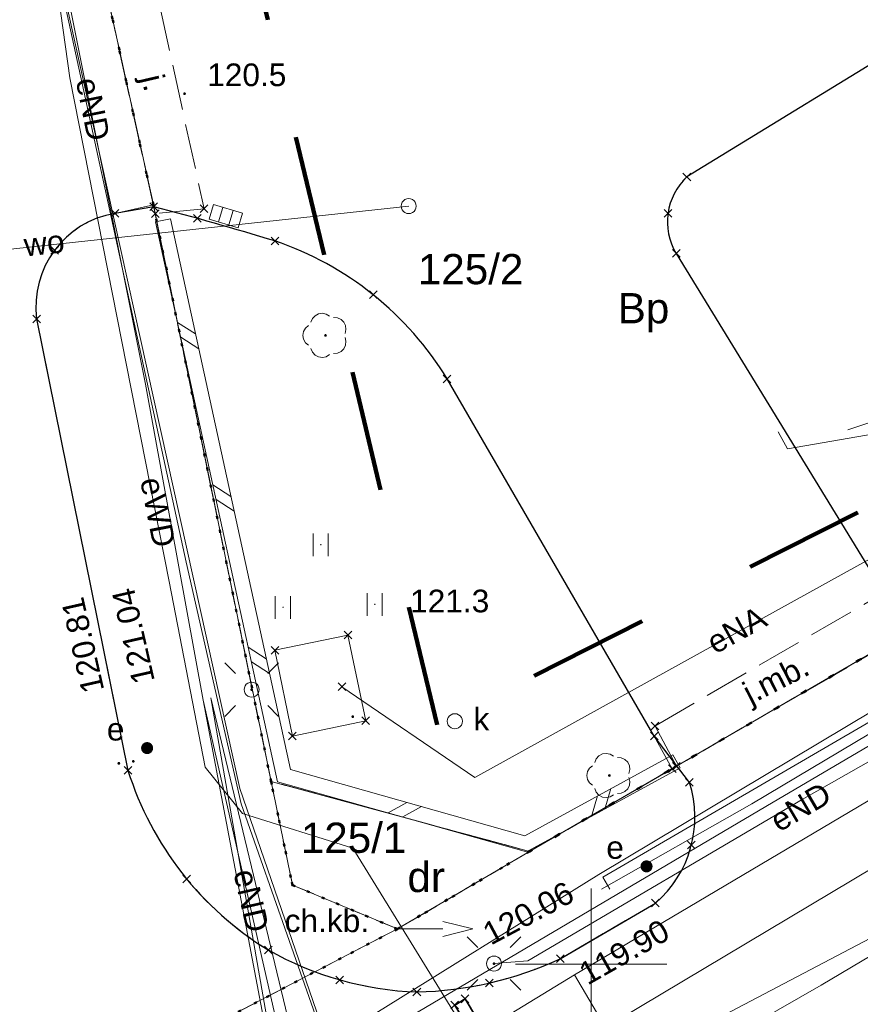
# Model space of a CAD drawing. Extents: x 6472695 to 6473494, y 5822279 to 5823456.
# Tile 24 of 51: x 6472981 to 6473009, y 5822649 to 5822681. Entities that reach past the tile are written whole.
import ezdxf
from ezdxf.enums import TextEntityAlignment as Align

# ---------------------------------------------------------------- set-up
doc = ezdxf.new("R2010")
doc.units = 0
for name, pattern in [('KROPK2', [1, 0.05, -0.95]), ('PRZER1-1', [1, 0.5, -0.5]), ('PRZER2-1', [1.5, 1, -0.5]), ('PRZER3-1', [2, 1.5, -0.5])]:
    doc.linetypes.add(name, pattern=pattern)
doc.layers.get('0').update_dxf_attribs({"linetype": 'CONTINUOUS'})
for name, color, linetype, lineweight in [('EGDE', 7, 'CONTINUOUS', 18), ('EGDE_O', 7, 'CONTINUOUS', 18), ('EGPG', 7, 'CONTINUOUS', 18), ('GESJAE', 7, 'CONTINUOUS', 50), ('GSPIST', 7, 'CONTINUOUS', 18), ('GSPPRB', 7, 'CONTINUOUS', 18), ('GSSINN', 7, 'CONTINUOUS', 18), ('GUPPRZ_O', 7, 'CONTINUOUS', 18), ('OTDN', 7, 'CONTINUOUS', 18), ('OTKC', 7, 'CONTINUOUS', 18), ('OTKC_O', 7, 'CONTINUOUS', 18), ('OTKJ', 7, 'CONTINUOUS', 18), ('OTKJ_O', 7, 'CONTINUOUS', 18), ('OTKK', 7, 'CONTINUOUS', 25), ('OTRN', 7, 'CONTINUOUS', 13), ('OTRN_O', 7, 'CONTINUOUS', 13), ('OTRS', 7, 'CONTINUOUS', 13), ('OTRS_O', 7, 'CONTINUOUS', 13), ('OTZT', 7, 'CONTINUOUS', 18), ('Ramka sekcyjna', 7, 'CONTINUOUS', 18), ('SUEO', 7, 'CONTINUOUS', 18), ('SULO', 7, 'CONTINUOUS', 35), ('SUPK', 7, 'CONTINUOUS', 18), ('SUPW', 7, 'CONTINUOUS', 18), ('SUPW_O', 7, 'CONTINUOUS', 18)]:
    doc.layers.add(name, color=color, linetype=linetype, lineweight=lineweight)
for name, color, linetype, lineweight, true_color in [('EGUG', 7, 'CONTINUOUS', 18, 0x008000), ('EGUG_O', 7, 'CONTINUOUS', 18, 0x008000), ('OTZL', 7, 'CONTINUOUS', 18, 0x008000), ('SUEP', 1, 'CONTINUOUS', 18, 0xff0000), ('SUEP_O', 1, 'CONTINUOUS', 18, 0xff0000), ('SUEU', 1, 'CONTINUOUS', 18, 0xff0000), ('SUEU_O', 1, 'CONTINUOUS', 18, 0xff0000), ('SUGP', 7, 'CONTINUOUS', 18, 0xbfbf00), ('SUKK', 7, 'CONTINUOUS', 18, 0x803300), ('SUTP', 7, 'CONTINUOUS', 18, 0xff9100), ('SUWP', 5, 'CONTINUOUS', 18, 0x0000ff), ('SUWP_O', 5, 'CONTINUOUS', 18, 0x0000ff)]:
    doc.layers.add(name, color=color, linetype=linetype, lineweight=lineweight, true_color=true_color)
doc.styles.add('Arial', font='Arial')

# ---------------------------------------------------------------- blocks, each defined once
blk = doc.blocks.new('D_GSPIST1')
at = {"color": 0}
for points in [[(0, 0), (1.5, 0)], [(1.5, -0.25), (2.5, 0), (1.5, 0.25)]]:
    blk.add_lwpolyline(points, dxfattribs=at)
blk = doc.blocks.new('D_GUPIKP1_1')
at = {"color": 0}
blk.add_lwpolyline([(0, 0.25), (0.064705, 0.241481), (0.125, 0.216506), (0.176777, 0.176777), (0.216506, 0.125), (0.241481, 0.064705), (0.25, 0), (0.241481, -0.064705), (0.216506, -0.125), (0.176777, -0.176777), (0.125, -0.216506), (0.064705, -0.241481), (0, -0.25), (-0.064705, -0.241481), (-0.125, -0.216506), (-0.176777, -0.176777), (-0.216506, -0.125), (-0.241481, -0.064705), (-0.25, 0), (-0.241481, 0.064705), (-0.216506, 0.125), (-0.176777, 0.176777), (-0.125, 0.216506), (-0.064705, 0.241481)], close=True, dxfattribs=at)
blk = doc.blocks.new('D_GSPPRB0')
at = {"color": 0, "lineweight": 18}
for points in [[(-0.12726, -0.12726), (0.12726, 0.12726)], [(-0.12726, 0.12726), (0.12726, -0.12726)]]:
    blk.add_lwpolyline(points, dxfattribs=at)
blk = doc.blocks.new('D_GSPRDL1')
blk.add_hatch(color=0).paths.add_polyline_path([(0, -0.045), (0.013906, -0.042798), (0.02645, -0.036406), (0.036406, -0.02645), (0.042798, -0.013906), (0.045, 0), (0.042798, 0.013906), (0.036406, 0.02645), (0.02645, 0.036406), (0.013906, 0.042798), (0, 0.045), (-0.013906, 0.042798), (-0.02645, 0.036406), (-0.036406, 0.02645), (-0.042798, 0.013906), (-0.045, 0), (-0.042798, -0.013906), (-0.036406, -0.02645), (-0.02645, -0.036406), (-0.013906, -0.042798)])
at = {"color": 0}
for points in [[(-0.324277, 0.563333), (-0.240553, 0.662679), (-0.127956, 0.727494), (0, 0.75), (0.127956, 0.727494), (0.240553, 0.662679), (0.324277, 0.563333)], [(-0.635969, -0.134326), (-0.70458, -0.024001), (-0.731429, 0.103115), (-0.713292, 0.231763), (-0.652348, 0.346501), (-0.55591, 0.433559), (-0.435555, 0.482485)], [(0.435555, 0.482485), (0.55591, 0.433559), (0.652348, 0.346501), (0.713292, 0.231763), (0.731429, 0.103115), (0.70458, -0.024001), (0.635969, -0.134326)], [(-0.068773, -0.646351), (-0.194901, -0.677512), (-0.324092, -0.663766), (-0.440839, -0.606763), (-0.531129, -0.513345), (-0.584125, -0.394725), (-0.593465, -0.265141)], [(0.593465, -0.265141), (0.584125, -0.394725), (0.531129, -0.513345), (0.440839, -0.606763), (0.324092, -0.663766), (0.194901, -0.677512), (0.068773, -0.646351)]]:
    blk.add_lwpolyline(points, dxfattribs=at)
blk = doc.blocks.new('D_GUPKKS1')
at = {"color": 0}
blk.add_lwpolyline([(0.5, -0.25), (-0.5, -0.25), (-0.5, 0.25), (0.5, 0.25)], close=True, dxfattribs=at)
for points in [[(-0.175, -0.25), (-0.175, 0.25)], [(0.175, -0.25), (0.175, 0.25)]]:
    blk.add_lwpolyline(points, dxfattribs=at)
blk = doc.blocks.new('D_GUPIWZ1_1')
at = {"color": 0}
blk.add_lwpolyline([(0, 0.25), (0.064705, 0.241481), (0.125, 0.216506), (0.176777, 0.176777), (0.216506, 0.125), (0.241481, 0.064705), (0.25, 0), (0.241481, -0.064705), (0.216506, -0.125), (0.176777, -0.176777), (0.125, -0.216506), (0.064705, -0.241481), (0, -0.25), (-0.064705, -0.241481), (-0.125, -0.216506), (-0.176777, -0.176777), (-0.216506, -0.125), (-0.241481, -0.064705), (-0.25, 0), (-0.241481, 0.064705), (-0.216506, 0.125), (-0.176777, 0.176777), (-0.125, 0.216506), (-0.064705, 0.241481)], close=True, dxfattribs=at)
blk = doc.blocks.new('D_GSPWPS1')
blk.add_hatch(color=0).paths.add_polyline_path([(-0.045, 0), (-0.043467, -0.011647), (-0.038971, -0.0225), (-0.03182, -0.03182), (-0.0225, -0.038971), (-0.011647, -0.043467), (0, -0.045), (0.011647, -0.043467), (0.0225, -0.038971), (0.03182, -0.03182), (0.038971, -0.0225), (0.043467, -0.011647), (0.045, 0), (0.043467, 0.011647), (0.038971, 0.0225), (0.03182, 0.03182), (0.0225, 0.038971), (0.011647, 0.043467), (0, 0.045), (-0.011647, 0.043467), (-0.0225, 0.038971), (-0.03182, 0.03182), (-0.038971, 0.0225), (-0.043467, 0.011647)])
blk = doc.blocks.new('D_GUPEUT1')
blk.add_hatch(color=0).paths.add_polyline_path([(-0.2, 0), (-0.193185, -0.051764), (-0.173205, -0.1), (-0.141421, -0.141421), (-0.1, -0.173205), (-0.051764, -0.193185), (0, -0.2), (0.051764, -0.193185), (0.1, -0.173205), (0.141421, -0.141421), (0.173205, -0.1), (0.193185, -0.051764), (0.2, 0), (0.193185, 0.051764), (0.173205, 0.1), (0.141421, 0.141421), (0.1, 0.173205), (0.051764, 0.193185), (0, 0.2), (-0.051764, 0.193185), (-0.1, 0.173205), (-0.141421, 0.141421), (-0.173205, 0.1), (-0.193185, 0.051764)])
blk = doc.blocks.new('D_GEPPGD1_2')
blk.add_hatch(color=0).paths.add_polyline_path([(0, -0.045), (0.013906, -0.042798), (0.02645, -0.036406), (0.036406, -0.02645), (0.042798, -0.013906), (0.045, 0), (0.042798, 0.013906), (0.036406, 0.02645), (0.02645, 0.036406), (0.013906, 0.042798), (0, 0.045), (-0.013906, 0.042798), (-0.02645, 0.036406), (-0.036406, 0.02645), (-0.042798, 0.013906), (-0.045, 0), (-0.042798, -0.013906), (-0.036406, -0.02645), (-0.02645, -0.036406), (-0.013906, -0.042798)])
blk = doc.blocks.new('D_GSPWPN1')
blk.add_hatch(color=0).paths.add_polyline_path([(-0.045, 0), (-0.043467, -0.011647), (-0.038971, -0.0225), (-0.03182, -0.03182), (-0.0225, -0.038971), (-0.011647, -0.043467), (0, -0.045), (0.011647, -0.043467), (0.0225, -0.038971), (0.03182, -0.03182), (0.038971, -0.0225), (0.043467, -0.011647), (0.045, 0), (0.043467, 0.011647), (0.038971, 0.0225), (0.03182, 0.03182), (0.0225, 0.038971), (0.011647, 0.043467), (0, 0.045), (-0.011647, 0.043467), (-0.0225, 0.038971), (-0.03182, 0.03182), (-0.038971, 0.0225), (-0.043467, 0.011647)])
blk = doc.blocks.new('D_GUPELA2')
blk.add_hatch(color=0).paths.add_polyline_path([(-0.001087, 0.044987), (0.011881, 0.043403), (0.021281, 0.03965), (0.030065, 0.033482), (0.038133, 0.023893), (0.043117, 0.012881), (0.044986, 0.001113), (0.044323, -0.007777), (0.040557, -0.019497), (0.033417, -0.030138), (0.024849, -0.037517), (0.013788, -0.042836), (0.002013, -0.044955), (-0.00982, -0.043916), (-0.020466, -0.040077), (-0.029541, -0.033946), (-0.036867, -0.025804), (-0.04187, -0.01649), (-0.04461, -0.005909), (-0.044532, 0.006476), (-0.041285, 0.017903), (-0.034764, 0.028574), (-0.024479, 0.03776), (-0.013449, 0.042943)])
at = {"color": 0}
for points in [[(-0.883883, 0.883883), (-0.53033, 0.53033)], [(0.883883, 0.883883), (0.53033, 0.53033)], [(-0.883883, -0.883883), (-0.53033, -0.53033)], [(0.883883, -0.883883), (0.53033, -0.53033)]]:
    blk.add_lwpolyline(points, dxfattribs=at)
blk = doc.blocks.new('D_GUPELA1')
at = {"color": 0}
blk.add_lwpolyline([(0, 0.25), (0.064705, 0.241481), (0.125, 0.216506), (0.176777, 0.176777), (0.216506, 0.125), (0.241481, 0.064705), (0.25, 0), (0.241481, -0.064705), (0.216506, -0.125), (0.176777, -0.176777), (0.125, -0.216506), (0.064705, -0.241481), (0, -0.25), (-0.064705, -0.241481), (-0.125, -0.216506), (-0.176777, -0.176777), (-0.216506, -0.125), (-0.241481, -0.064705), (-0.25, 0), (-0.241481, 0.064705), (-0.216506, 0.125), (-0.176777, 0.176777), (-0.125, 0.216506), (-0.064705, 0.241481)], close=True, dxfattribs=at)
blk = doc.blocks.new('D_ODTN_1')
at = {"color": 0}
for points in [[(-0.5, -0.25), (0, 0.25)], [(0, -0.25), (0.5, 0.25)]]:
    blk.add_lwpolyline(points, dxfattribs=at)
blk = doc.blocks.new('D_GSLDSO2')
at = {"color": 0}
blk.add_lwpolyline([(0, 0.25), (0, -0.25)], dxfattribs=at)
blk = doc.blocks.new('D_GSSUTR1')
at = {"color": 0}
for points in [[(-0.25666, 0.36165), (-0.25666, -0.38835)], [(0.24334, -0.38835), (0.24334, 0.36165)]]:
    blk.add_lwpolyline(points, dxfattribs=at)

msp = doc.modelspace()

# ---------------------------------------------------------------- linework, layer by layer
at = {"linetype": 'PRZER1-1', "lineweight": 211, "ltscale": 8, "elevation": 10.04}
msp.add_lwpolyline([(6473015.972, 5822668.559), (6472994.902, 5822657.921), (6472974.069, 5822744.59), (6472961.713, 5822742.027), (6472954.353, 5822745.057), (6472947.022, 5822744.395), (6472948.935, 5822739.377), (6472963.077, 5822649.636), (6472954.471, 5822643.913), (6472941.488, 5822630.565), (6472903.408, 5822616.646), (6472870.365, 5822615.347)], dxfattribs=at)
at = {"layer": 'EGDE', "linetype": 'Continuous', "lineweight": 18}
for points in [[(6472983.712, 5822683.306), (6472985.511, 5822675.128), (6472989.405, 5822656.048), (6472990.114, 5822652.615), (6472993.586, 5822651.164), (6472971.555, 5822639.699), (6472972.624, 5822640.639), (6472972.952, 5822641.983), (6472971.62, 5822648.488), (6472967.274, 5822669.7), (6472962.802, 5822692.677)], [(6473011.915, 5822641.833), (6472997.849, 5822633.187), (6472994.678, 5822631.238), (6472973.906, 5822618.979), (6472973.831, 5822619.097), (6472968.751, 5822616.055), (6472942.484, 5822600.286), (6472971.555, 5822639.699), (6472993.586, 5822651.164), (6472997.964, 5822653.729), (6473019.754, 5822666.385)]]:
    msp.add_lwpolyline(points, dxfattribs=at)
for points in [[(6472989.405, 5822656.048), (6472985.511, 5822675.128), (6472983.712, 5822683.306), (6473006.856, 5822688.422), (6473019.754, 5822666.385), (6472997.964, 5822653.729)], [(6472990.114, 5822652.615), (6472989.405, 5822656.048), (6472997.964, 5822653.729), (6472993.586, 5822651.164)]]:
    msp.add_lwpolyline(points, close=True, dxfattribs=at)
at = {"layer": 'EGUG', "linetype": 'PRZER1-1', "lineweight": 18}
for points in [[(6472899.469, 5822999.899), (6472917.65, 5823004.794), (6472920.649, 5822991.501), (6472928.157, 5822955.753), (6472929.079, 5822951.365), (6472936.793, 5822912.543), (6472940.611, 5822894.274), (6472943.619, 5822878.041), (6472948.289, 5822855.269), (6472951.032, 5822841.888), (6472951.84, 5822837.976), (6472956.948, 5822813.18), (6472962.286, 5822787.279), (6472962.749, 5822785.03), (6472968.58, 5822756.733), (6472971.81, 5822741.062), (6472974.436, 5822728.319), (6472983.712, 5822683.306), (6472985.511, 5822675.128), (6472989.405, 5822656.048), (6472990.114, 5822652.615), (6472993.586, 5822651.164)], [(6472925.676, 5822621.057), (6472926.767, 5822621.495), (6472926.681, 5822621.698), (6472936.427, 5822625.612), (6472936.524, 5822625.382), (6472943.388, 5822628.125), (6472943.322, 5822628.281), (6472954.7, 5822632.982), (6472954.75, 5822632.862), (6472958.343, 5822634.312), (6472966.067, 5822637.488), (6472970.323, 5822639.237), (6472971.555, 5822639.699), (6472993.586, 5822651.164), (6472997.964, 5822653.729), (6473019.754, 5822666.385)]]:
    msp.add_lwpolyline(points, dxfattribs=at)
for points in [[(6473019.754, 5822666.385), (6472997.964, 5822653.729), (6472989.405, 5822656.048), (6472985.511, 5822675.128), (6472983.712, 5822683.306), (6473006.856, 5822688.422)], [(6472990.114, 5822652.615), (6472989.405, 5822656.048), (6472997.964, 5822653.729), (6472993.586, 5822651.164)]]:
    msp.add_lwpolyline(points, close=True, dxfattribs=at)
at = {"layer": 'GESJAE', "linetype": 'KROPK2', "lineweight": 50, "elevation": 10.22}
for points in [[(6473105.093, 5822706.119), (6473085.725, 5822699.252), (6473085.221, 5822702.048), (6473043.572, 5822688.83), (6473036.979, 5822676.431), (6473019.754, 5822666.385), (6472997.964, 5822653.729), (6472993.586, 5822651.164), (6472990.114, 5822652.615), (6472989.405, 5822656.048), (6472985.511, 5822675.128), (6472983.712, 5822683.306), (6472974.436, 5822728.319), (6472971.81, 5822741.062), (6472968.58, 5822756.733), (6472962.749, 5822785.03), (6472962.286, 5822787.279), (6472956.948, 5822813.18), (6472951.84, 5822837.976), (6472951.032, 5822841.888), (6472948.289, 5822855.269), (6472943.619, 5822878.041)], [(6472983.712, 5822683.306), (6472985.511, 5822675.128), (6472989.405, 5822656.048), (6472990.114, 5822652.615), (6472993.586, 5822651.164), (6472971.555, 5822639.699), (6472970.323, 5822639.237), (6472966.067, 5822637.488), (6472958.343, 5822634.312), (6472954.75, 5822632.862), (6472954.7, 5822632.982), (6472943.322, 5822628.281), (6472943.388, 5822628.125), (6472936.524, 5822625.382), (6472936.427, 5822625.612), (6472926.681, 5822621.698), (6472926.767, 5822621.495), (6472922.925, 5822619.951)], [(6472922.925, 5822619.951), (6472926.767, 5822621.495), (6472926.681, 5822621.698), (6472936.427, 5822625.612), (6472936.524, 5822625.382), (6472943.388, 5822628.125), (6472943.322, 5822628.281), (6472954.7, 5822632.982), (6472954.75, 5822632.862), (6472958.343, 5822634.312), (6472966.067, 5822637.488), (6472970.323, 5822639.237), (6472971.555, 5822639.699), (6472993.586, 5822651.164), (6472997.964, 5822653.729), (6473019.754, 5822666.385)]]:
    msp.add_lwpolyline(points, dxfattribs=at)
at = {"layer": 'GSSINN', "linetype": 'Continuous', "lineweight": 18, "elevation": 10.3}
msp.add_lwpolyline([(6473002.682, 5822656.469), (6473002.088, 5822657.546), (6472995.233, 5822669.37, 0.176185), (6472989.532, 5822673.936, 0.010185), (6472985.523, 5822675.068), (6472989.405, 5822656.048), (6472997.964, 5822653.729)], format="xyb", close=True, dxfattribs=at)
msp.add_lwpolyline([(6472989.532, 5822660.389), (6472991.949, 5822660.893), (6472992.54, 5822658.054), (6472990.11, 5822657.548)], close=True, dxfattribs=at)
at = {"layer": 'OTDN', "linetype": 'Continuous', "lineweight": 18, "elevation": 10.18}
for points in [[(6473002.948, 5822656.494), (6472997.865, 5822653.714), (6472989.619, 5822656.037), (6472985.583, 5822674.567)], [(6473002.708, 5822656.932), (6472997.805, 5822654.25), (6472990.043, 5822656.437), (6472986.071, 5822674.673)]]:
    msp.add_lwpolyline(points, dxfattribs=at)
at = {"layer": 'OTKC', "linetype": 'PRZER2-1', "lineweight": 18, "elevation": 10.18}
msp.add_lwpolyline([(6472985.523, 5822675.068), (6472984.237, 5822674.85, 0.403482), (6472981.646, 5822671.355), (6472984.668, 5822656.413, 0.181648), (6472989.312, 5822650.469, 0.120586), (6472994.23, 5822649.078, 0.103224), (6472998.977, 5822650.177), (6473002.125, 5822652.019, 0.303536), (6473003.25, 5822656.012), (6473002.82, 5822656.55), (6473002.682, 5822656.469), (6472997.964, 5822653.729), (6472989.405, 5822656.048)], format="xyb", close=True, dxfattribs=at)
at = {"layer": 'OTKJ', "linetype": 'PRZER3-1', "lineweight": 18, "elevation": 10.18}
for points in [[(6472984.668, 5822656.413), (6472981.646, 5822671.355, -0.403482), (6472984.237, 5822674.85), (6472985.511, 5822675.128), (6472983.712, 5822683.306), (6472983.816, 5822683.524), (6472982.373, 5822683.273, -0.370834), (6472978.748, 5822685.247), (6472977.066, 5822693.816), (6472976.764, 5822695.285), (6472974.843, 5822704.636), (6472974.55, 5822706.065), (6472972.816, 5822714.504), (6472972.531, 5822715.893), (6472971.985, 5822718.548), (6472970.785, 5822724.309), (6472970.487, 5822725.742), (6472969.74, 5822729.33), (6472968.6, 5822734.8), (6472967.868, 5822738.509), (6472967.563, 5822740.055), (6472967.504, 5822740.352), (6472963.702, 5822758.682)], [(6473039.508, 5822678.329, -0.36136), (6473037.227, 5822672.669), (6473015.412, 5822659.812, -0.184708), (6473012.801, 5822659.405, -0.19944), (6473010.483, 5822661), (6473010.213, 5822660.82), (6473002.82, 5822656.55), (6473003.25, 5822656.012, -0.303536), (6473002.125, 5822652.019), (6472998.977, 5822650.177, -0.103224), (6472994.23, 5822649.078, -0.120586), (6472989.312, 5822650.469, -0.181648), (6472984.668, 5822656.413)]]:
    msp.add_lwpolyline(points, format="xyb", dxfattribs=at)
for points in [[(6472985.291, 5822683.656), (6472987.19, 5822675), (6472985.57, 5822674.84), (6472983.712, 5822683.306)], [(6473010.19, 5822660.83), (6473002.82, 5822656.55), (6473002.11, 5822657.88), (6473009.7, 5822662.3), (6473010.483, 5822661)]]:
    msp.add_lwpolyline(points, close=True, dxfattribs=at)
at = {"layer": 'OTKK', "linetype": 'Continuous', "lineweight": 25, "elevation": 10.18}
msp.add_lwpolyline([(6473011.206, 5822680.984), (6473003.167, 5822676.057, 0.352792), (6473002.815, 5822673.523), (6473010.483, 5822661, 0.098669), (6473011.482, 5822659.972, 0.287892), (6473015.412, 5822659.812), (6473037.227, 5822672.669, 0.36136), (6473039.508, 5822678.329)], format="xyb", dxfattribs=at)
msp.add_lwpolyline([(6472995.233, 5822669.37, 0.176185), (6472989.532, 5822673.936, 0.010185), (6472985.523, 5822675.068), (6472984.237, 5822674.85, 0.403482), (6472981.646, 5822671.355), (6472984.668, 5822656.413, 0.181648), (6472989.312, 5822650.469, 0.120586), (6472994.23, 5822649.078, 0.103224), (6472998.977, 5822650.177), (6473002.125, 5822652.019, 0.303536), (6473003.25, 5822656.012), (6473002.088, 5822657.546)], format="xyb", close=True, dxfattribs=at)
at = {"layer": 'OTZT', "linetype": 'PRZER2-1', "lineweight": 18, "elevation": 10.1}
for points in [[(6472991.054, 5822663.9), (6472991.044, 5822663.88), (6472991.064, 5822663.88)], [(6472989.8, 5822661.822), (6472989.79, 5822661.802), (6472989.81, 5822661.802)], [(6472992.838, 5822661.928), (6472992.828, 5822661.908), (6472992.848, 5822661.908)]]:
    msp.add_lwpolyline(points, close=True, dxfattribs=at)
at = {"layer": 'Ramka sekcyjna', "linetype": 'Continuous', "lineweight": 18, "elevation": 100, "flags": 128}
for points in [[(6473000, 5822647.5), (6473000, 5822652.5)], [(6473002.5, 5822650), (6472997.5, 5822650)]]:
    msp.add_lwpolyline(points, dxfattribs=at)
at = {"layer": 'SUEP', "linetype": 'Continuous', "lineweight": 18, "elevation": 10.14}
for points in [[(6472932.32, 5822921.092), (6472937.477, 5822895.528), (6472941.528, 5822875.051), (6472953.432, 5822818.486), (6472964.766, 5822765.08), (6472976.973, 5822707.351), (6472988.372, 5822655.812), (6472991.479, 5822646.772), (6472996.793, 5822637.16), (6472991.463, 5822633.139), (6472991.208, 5822631.963), (6472993.911, 5822632.301)], [(6473187.917, 5822733.392), (6473114.415, 5822707.089), (6473071.246, 5822690.84), (6473053.955, 5822684.287), (6473045.454, 5822682.856), (6473035.717, 5822677.438), (6473034.59, 5822672.79), (6473000.391, 5822652.874), (6473000.617, 5822652.479)], [(6472974.743, 5822707.661), (6472976.624, 5822698.55), (6472978.603, 5822688.815), (6472980.566, 5822688.547), (6472981.905, 5822682.886), (6472982.295, 5822682.574), (6472982.742, 5822679.338), (6472986.029, 5822662.667), (6472987.226, 5822656.516), (6472988.456, 5822654.989), (6472992.112, 5822653.843), (6472996.415, 5822646.857), (6473002.65, 5822636.567)], [(6472976.98, 5822707.491), (6472986.592, 5822663.304), (6472988.419, 5822655.305), (6472991.746, 5822645.813), (6472996.694, 5822636.606), (6472991.303, 5822632.545), (6472990.897, 5822631.33)], [(6472977.667, 5822707.58), (6472978.612, 5822702.563), (6472981.617, 5822687.375), (6472985.245, 5822669.194), (6472987.156, 5822658.731)], [(6473071.568, 5822690.803), (6473059.245, 5822686.137), (6473053.927, 5822684.091), (6473045.268, 5822682.547), (6473037.219, 5822678.096), (6473035.641, 5822677.263), (6473034.736, 5822672.631), (6473025.062, 5822666.907), (6473013.124, 5822659.947), (6473005.317, 5822655.308), (6473000.341, 5822652.483)], [(6472996.784, 5822650.016), (6472997.903, 5822650.106), (6473006.979, 5822655.445), (6473017.334, 5822661.332), (6473017.503, 5822661.699), (6473018.125, 5822661.981), (6473019.341, 5822662.631), (6473031.054, 5822669.671), (6473037.957, 5822673.718), (6473042.711, 5822677.794), (6473047.827, 5822682.083)], [(6473006.185, 5822667.613), (6473006.496, 5822667.055), (6473015.994, 5822668.7), (6473024.69, 5822672.76), (6473030.923, 5822675.556), (6473032.522, 5822676.152)], [(6473019.875, 5822671.467), (6473008.5, 5822667.68)], [(6472991.751, 5822659.179), (6472996.147, 5822656.177), (6473013.557, 5822665.811), (6473010.362, 5822668.914), (6473010.589, 5822670.206)], [(6473019.341, 5822588.75), (6473017.514, 5822590.471), (6473017.41, 5822593.943), (6473018.036, 5822595.302), (6473017.862, 5822597.351), (6473016.576, 5822598.323), (6473014.735, 5822598.01), (6473011.989, 5822602.246), (6473008.199, 5822607.849), (6473004.69, 5822611.842), (6473000.83, 5822618.17), (6472997.387, 5822623.389), (6472994.467, 5822630.621), (6472993.284, 5822633.719), (6472991.964, 5822638.683), (6472990.189, 5822645.435), (6472987.156, 5822658.731)], [(6472987.156, 5822658.731), (6472989.184, 5822648.032), (6472991.525, 5822634.336), (6472992.106, 5822631.193), (6472994.883, 5822626.979), (6473009.445, 5822603.256), (6473015.308, 5822594.118), (6473015.536, 5822589.462), (6473022.393, 5822582.376), (6473026.719, 5822586.167), (6473028.11, 5822586.572), (6473030.792, 5822586.572), (6473032.613, 5822586.546), (6473035.396, 5822584.246), (6473042.035, 5822578.848), (6473043.983, 5822576.396), (6473060.746, 5822565.133)], [(6472987.407, 5822658.811), (6472989.826, 5822645.015), (6472992.124, 5822631.805)], [(6472992.124, 5822631.805), (6472993.553, 5822633.277), (6472987.407, 5822658.811)]]:
    msp.add_lwpolyline(points, dxfattribs=at)
at = {"layer": 'SUGP', "linetype": 'Continuous', "lineweight": 18, "elevation": 10.14}
for points in [[(6473060.762, 5822682.154), (6473056.502, 5822679.312), (6473052.805, 5822676.542), (6473046.761, 5822672.759), (6473041.277, 5822669.468), (6473031.837, 5822663.852), (6473023.46, 5822658.7), (6473007.612, 5822649.302), (6472999.899, 5822644.879), (6472992.555, 5822641.191), (6472975.2, 5822632.733), (6472956.497, 5822626.204), (6472950.147, 5822623.816), (6472935.893, 5822619.553)], [(6472914.378, 5822607.526), (6472953.165, 5822622.116), (6472979.966, 5822631.813), (6472982.28, 5822632.57), (6472985.408, 5822641.071), (6472999.454, 5822649.641), (6473016.449, 5822659.714), (6473037.145, 5822671.886), (6473044.558, 5822676.253), (6473045.511, 5822676.808)], [(6472999.454, 5822649.641), (6473004.485, 5822641.104)], [(6472999.454, 5822649.641), (6473004.485, 5822641.104), (6473006.061, 5822637.646)]]:
    msp.add_lwpolyline(points, dxfattribs=at)
at = {"layer": 'SULO', "linetype": 'Continuous', "lineweight": 35, "elevation": 10.12}
msp.add_lwpolyline([(6472995.827, 5822648.851), (6473001.327, 5822639.639), (6473000.984, 5822639.434), (6472995.484, 5822648.646)], close=True, dxfattribs=at)
at = {"layer": 'SUTP', "linetype": 'Continuous', "lineweight": 18, "elevation": 10.14}
for points in [[(6473144.509, 5822718.866), (6473127.91, 5822713.064), (6473101.868, 5822704.104), (6473088.47, 5822699.033), (6473062.683, 5822688.399), (6473047.827, 5822682.083), (6473027.422, 5822669.582), (6473012.128, 5822660.062), (6473000.253, 5822652.964), (6472990.659, 5822646.995), (6472975.107, 5822641.881), (6472974.821, 5822639.893)], [(6473127.617, 5822712.043), (6473086.667, 5822696.312), (6473079.15, 5822693.23), (6473072.821, 5822690.623), (6473060.347, 5822685.537), (6473049.202, 5822680.983), (6473035.566, 5822672.835), (6473032.25, 5822670.867), (6473021.897, 5822664.622), (6473011.463, 5822658.56), (6473005.777, 5822655.217), (6472991.718, 5822646.906), (6472979.339, 5822642.848), (6472975.519, 5822641.501), (6472974.821, 5822639.893)]]:
    msp.add_lwpolyline(points, dxfattribs=at)
at = {"layer": 'SUWP', "linetype": 'Continuous', "lineweight": 18, "elevation": 10.14}
for points in [[(6473140.32, 5822709.22), (6473139.926, 5822708.7), (6473114.692, 5822699.857), (6473111.144, 5822698.613), (6473105.054, 5822696.282), (6473100.269, 5822694.449), (6473080.868, 5822687.32), (6473065.658, 5822681.322), (6473050.319, 5822673.096), (6473032.167, 5822663.287), (6473009.452, 5822650.965), (6472999.137, 5822645.553), (6472998.414, 5822643.996), (6472989.869, 5822638.932), (6472984.831, 5822636.147), (6472966.436, 5822628.153), (6472940.074, 5822617.973), (6472918.653, 5822610.339), (6472899.747, 5822603.671), (6472872.493, 5822601.192), (6472854.019, 5822600.523), (6472849.725, 5822600.355), (6472833.974, 5822600.941), (6472817.874, 5822601.443)], [(6472981.75, 5822636.878), (6472994.572, 5822644.38), (6473011.49, 5822654.474), (6473016.266, 5822657.2), (6473036.163, 5822669.196), (6473046.392, 5822675.375)], [(6472973.83, 5822672.91), (6472993.96, 5822675.09)]]:
    msp.add_lwpolyline(points, dxfattribs=at)

# ---------------------------------------------------------------- block references
at = {"layer": 'EGPG', "linetype": 'Continuous', "lineweight": 18}
for p in [(6472985.511, 5822675.128), (6472989.405, 5822656.048), (6472997.964, 5822653.729), (6472990.114, 5822652.615), (6472993.586, 5822651.164)]:
    msp.add_blockref('D_GEPPGD1_2', p, dxfattribs=at)
at = {"layer": 'GSPIST', "linetype": 'Continuous', "lineweight": 18}
msp.add_blockref('D_GSPIST1', (6472993.586, 5822651.164, 10.32), dxfattribs=at)
msp.add_blockref('D_GSPIST1', (6472993.586, 5822651.164, 10.32), dxfattribs=at)
msp.add_blockref('D_GSPIST1', (6472993.586, 5822651.164, 10.32), dxfattribs=at)
at = {"layer": 'GSPPRB', "linetype": 'Continuous', "lineweight": 18}
for p in [(6473003.167, 5822676.057, 10.28), (6472985.523, 5822675.068, 10.28), (6472984.237, 5822674.85, 10.28), (6472985.57, 5822674.84, 10.28), (6472987.19, 5822675, 10.28), (6473002.544, 5822674.852, 10.28), (6472986.969, 5822674.68, 10.28), (6472989.532, 5822673.936, 10.28), (6472982.237, 5822673.626, 10.28), (6473002.815, 5822673.523, 10.28), (6472992.785, 5822672.155, 10.28), (6472981.646, 5822671.355, 10.28), (6472995.233, 5822669.37, 10.28), (6472991.949, 5822660.893, 10.28), (6472989.532, 5822660.389, 10.28), (6472991.751, 5822659.179, 10.28), (6472992.54, 5822658.054, 10.28), (6473002.11, 5822657.88, 10.28), (6472990.11, 5822657.548, 10.28), (6473002.088, 5822657.546, 10.28), (6473002.682, 5822656.469, 10.28), (6473002.82, 5822656.55, 10.28), (6472984.668, 5822656.413, 10.28), (6473003.25, 5822656.012, 10.28), (6473003.32, 5822653.944, 10.28), (6472986.608, 5822652.822, 10.28), (6473002.125, 5822652.019, 10.28), (6472989.312, 5822650.469, 10.28), (6472998.977, 5822650.177, 10.28), (6472991.68, 5822649.479, 10.28), (6472996.632, 5822649.376, 10.28), (6472994.23, 5822649.078, 10.28), (6472995.484, 5822648.646, 10.28), (6472995.827, 5822648.851, 10.28)]:
    msp.add_blockref('D_GSPPRB0', p, dxfattribs=at)
at = {"layer": 'OTDN', "linetype": 'Continuous', "lineweight": 18}
for name, p, rotation in [('D_GSLDSO2', (6472985.827, 5822674.62, 10.18), 102.2876750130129), ('D_ODTN_1', (6472986.658, 5822670.803, 10.18), 102.287675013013), ('D_ODTN_1', (6472986.658, 5822670.803, 10.18), 102.287675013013), ('D_ODTN_1', (6472987.829, 5822665.429, 10.18), 102.287675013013), ('D_ODTN_1', (6472987.829, 5822665.429, 10.18), 102.287675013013), ('D_ODTN_1', (6472989, 5822660.054, 10.18), 102.287675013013), ('D_ODTN_1', (6472989, 5822660.054, 10.18), 102.287675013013), ('D_GSLDSO2', (6473002.828, 5822656.713, 10.18), 208.6771489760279), ('D_ODTN_1', (6473000.331, 5822655.348, 10.18), 208.6771489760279), ('D_ODTN_1', (6473000.331, 5822655.348, 10.18), 208.6771489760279), ('D_ODTN_1', (6472993.833, 5822655.11, 10.18), 164.2656599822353), ('D_ODTN_1', (6472993.833, 5822655.11, 10.18), 164.2656599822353)]:
    msp.add_blockref(name, p, dxfattribs=dict(at, rotation=rotation))
at = {"layer": 'OTRN', "linetype": 'Continuous', "lineweight": 13}
for p in [(6472986.54, 5822678.81, 10.08), (6472992.11, 5822658.19, 10.08)]:
    msp.add_blockref('D_GSPWPN1', p, dxfattribs=at)
at = {"layer": 'OTRS', "linetype": 'Continuous', "lineweight": 13}
for p in [(6472984.366, 5822656.646, 10.08), (6472984.843, 5822656.711, 10.08)]:
    msp.add_blockref('D_GSPWPS1', p, dxfattribs=at)
at = {"layer": 'OTZL', "linetype": 'Continuous', "lineweight": 18, "rotation": 89.99999931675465}
for p in [(6472991.207, 5822670.809, 10.12), (6473000.603, 5822656.243, 10.12)]:
    msp.add_blockref('D_GSPRDL1', p, dxfattribs=at)
at = {"layer": 'OTZT', "linetype": 'Continuous', "lineweight": 18}
for p in [(6472991.054, 5822663.89, 10.1), (6472989.8, 5822661.812, 10.1), (6472992.838, 5822661.918, 10.1)]:
    msp.add_blockref('D_GSSUTR1', p, dxfattribs=at)
at = {"layer": 'SUEO', "linetype": 'Continuous', "lineweight": 18, "rotation": 89.99999931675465}
for p in [(6472988.763, 5822659.085, 10.15), (6472996.784, 5822650.016, 10.15)]:
    msp.add_blockref('D_GUPELA2', p, dxfattribs=at)
at = {"layer": 'SUEO', "linetype": 'Continuous', "lineweight": 18}
for p in [(6472988.763, 5822659.085, 10.16), (6472996.784, 5822650.016, 10.16)]:
    msp.add_blockref('D_GUPELA1', p, dxfattribs=at)
at = {"layer": 'SUEU', "linetype": 'Continuous', "lineweight": 18}
for p in [(6472985.302, 5822657.15, 10.16), (6473001.833, 5822653.235, 10.16)]:
    msp.add_blockref('D_GUPEUT1', p, dxfattribs=at)
at = {"layer": 'SUKK', "linetype": 'Continuous', "lineweight": 18, "rotation": 163.33929213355}
msp.add_blockref('D_GUPKKS1', (6472987.906, 5822674.758, 10.16), dxfattribs=at)
at = {"layer": 'SUPK', "linetype": 'Continuous', "lineweight": 18}
msp.add_blockref('D_GUPIKP1_1', (6472993.96, 5822675.09, 10.16), dxfattribs=at)
at = {"layer": 'SUPW', "linetype": 'Continuous', "lineweight": 18, "rotation": 269.9999974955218}
msp.add_blockref('D_GUPIWZ1_1', (6472995.488, 5822658.039, 10.18), dxfattribs=at)

# ---------------------------------------------------------------- texts
at = {"layer": 'EGDE_O', "linetype": 'Continuous', "lineweight": 0, "style": 'Arial'}
for s, p in [('125/2', (6472996.01, 5822672.504, 10.8)), ('125/1', (6472992.137, 5822653.683, 10.8))]:
    msp.add_text(s, height=1, dxfattribs=at).set_placement(p, align=Align.CENTER)
at = {"layer": 'EGUG_O', "linetype": 'Continuous', "lineweight": 0, "style": 'Arial'}
for s, p in [('Bp', (6473001.733, 5822671.21, 10.8)), ('dr', (6472994.539, 5822652.384, 10.8))]:
    msp.add_text(s, height=1, dxfattribs=at).set_placement(p, align=Align.CENTER)
at = {"layer": 'GUPPRZ_O', "linetype": 'Continuous', "lineweight": 0, "style": 'Arial'}
for s, rotation, p in [('120.06', 28.0564, (6472996.677, 5822650.609, 10.8)), ('119.90', 29.6128, (6472999.881, 5822649.286, 10.8))]:
    msp.add_text(s, height=0.75, rotation=rotation, dxfattribs=at).set_placement(p)
at = {"layer": 'OTKC_O', "linetype": 'Continuous', "lineweight": 0, "style": 'Arial'}
msp.add_text('ch.kb.', height=0.75, dxfattribs=at).set_placement((6472991.252, 5822651.06, 10.8), align=Align.CENTER)
at = {"layer": 'OTKJ_O', "linetype": 'Continuous', "lineweight": 0, "style": 'Arial'}
for s, rotation, p in [('j.', 283.0976, (6472985.165, 5822679.089, 10.8)), ('j.mb.', 27.0135, (6473006.283, 5822659.097, 10.8))]:
    msp.add_text(s, height=0.75, rotation=rotation, dxfattribs=at).set_placement(p, align=Align.CENTER)
at = {"layer": 'OTRN_O', "linetype": 'Continuous', "lineweight": 0, "style": 'Arial'}
for s, p in [('120.5', (6472987.29, 5822679.06, 10.8)), ('121.3', (6472994.007, 5822661.644, 10.8))]:
    msp.add_text(s, height=0.75, dxfattribs=at).set_placement(p)
at = {"layer": 'OTRS_O', "linetype": 'Continuous', "lineweight": 0, "style": 'Arial'}
for s, p in [('121.04', (6472985.561, 5822659.375, 10.8)), ('120.81', (6472983.888, 5822659.07, 10.8))]:
    msp.add_text(s, height=0.75, rotation=102.7421, dxfattribs=at).set_placement(p)
at = {"layer": 'SUEP_O', "linetype": 'Continuous', "lineweight": 0, "style": 'Arial'}
for s, rotation, p in [('eND', 281.2851, (6472983.143, 5822678.227, 10.8)), ('eWD', 281.1549, (6472985.292, 5822664.885, 10.8)), ('eNA', 28.9584, (6473004.994, 5822660.737, 10.8)), ('eND', 30.4644, (6473007.119, 5822654.883, 10.8)), ('eND', 282.8501, (6472988.386, 5822652.018, 10.8))]:
    msp.add_text(s, height=0.75, rotation=rotation, dxfattribs=at).set_placement(p, align=Align.CENTER)
at = {"layer": 'SUEU_O', "linetype": 'Continuous', "lineweight": 0, "style": 'Arial'}
for p in [(6472984.552, 5822657.4, 10.8), (6473001.083, 5822653.485, 10.8)]:
    msp.add_text('e', height=0.75, dxfattribs=at).set_placement(p, align=Align.RIGHT)
at = {"layer": 'SUPW_O', "linetype": 'Continuous', "lineweight": 0, "style": 'Arial'}
msp.add_text('k', height=0.75, dxfattribs=at).set_placement((6472996.629, 5822657.736, 10.8), align=Align.RIGHT)
at = {"layer": 'SUWP_O', "linetype": 'Continuous', "lineweight": 0, "style": 'Arial'}
msp.add_text('wo', height=0.75, rotation=6.1808, dxfattribs=at).set_placement((6472981.934, 5822673.493, 10.8), align=Align.CENTER)

doc.saveas('drawing.dxf')
